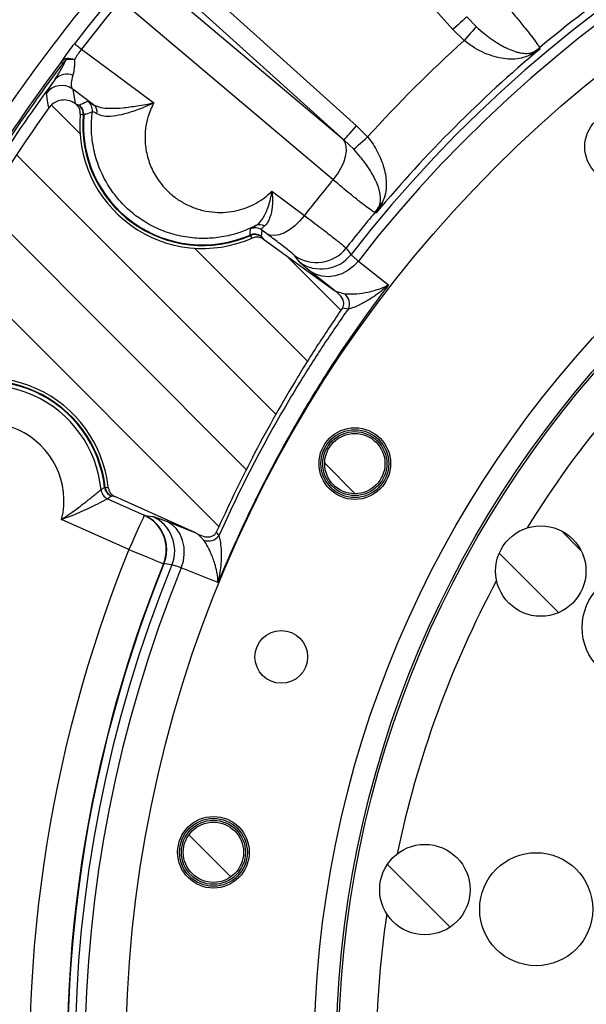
# Model space of a CAD drawing. Extents: x 0 to 8410, y 0 to 5940.
# Tile 17 of 110: x 1662 to 1963, y 4085 to 4608. Entities that reach past the tile are written whole.
import ezdxf

# ---------------------------------------------------------------- set-up
doc = ezdxf.new("R2010")
doc.units = 0
doc.header["$LTSCALE"] = 10
doc.linetypes.add('CENTERX2', pattern=[20.32, 12.7, -2.54, 2.54, -2.54])
doc.layers.get('0').update_dxf_attribs({"linetype": 'CONTINUOUS'})
doc.styles.add('SLDTEXTSTYLE0', font='TXT', dxfattribs={"width": 0.605})
doc.dimstyles.new('SLDDIMSTYLE0', dxfattribs={"dimtxt": 50, "dimasz": 50, "dimexe": 0, "dimexo": 0.0625, "dimgap": 12.5, "dimtad": 0, "dimtih": 1, "dimtoh": 1, "dimdec": 1, "dimlfac": 0.5, "dimrnd": 1e-09, "dimzin": 12, "dimtxsty": 'SLDTEXTSTYLE0', "dimblk1": 'NONE', "dimsah": 1, "dimcen": 0, "dimazin": 3, "dimtfac": 1, "dimtmove": 0, "dimatfit": 3, "dimtolj": 1, "dimtzin": 12})
doc.dimstyles.new('SLDDIMSTYLE1', dxfattribs={"dimtxt": 50, "dimasz": 50, "dimexe": 0, "dimexo": 0.0625, "dimgap": -12.5, "dimtad": 1, "dimdec": 4, "dimlfac": 5, "dimzin": 12, "dimtxsty": 'SLDTEXTSTYLE0', "dimsah": 1, "dimcen": 0.09, "dimazin": 3, "dimtfac": 1, "dimtofl": 0, "dimtmove": 0, "dimatfit": 3, "dimtolj": 1})

# ---------------------------------------------------------------- blocks, each defined once
blk = doc.blocks.new('_D')
at = {"color": 7, "linetype": 'CONTINUOUS'}
for p, q in [((1762.91, 5138.79), (3012.06, 2973.23)), ((3012.06, 2973.23), (3116.53, 2792.13)), ((3116.53, 2792.13), (3367.21, 2792.13))]:
    blk.add_line(p, q, dxfattribs=at)
blk.add_solid([(3012.06, 2973.23), (3030.55, 2926.18), (3043.54, 2933.67)], dxfattribs=at)
at = {"color": 7, "linetype": 'CONTINUOUS', "char_height": 50, "attachment_point": 1, "style": 'SLDTEXTSTYLE0'}
for s, insert in [('%%c', (3141.53, 2856.58)), ('1250', (3214.43, 2856.72))]:
    blk.add_mtext(s, dxfattribs=dict(at, insert=insert))
blk = doc.blocks.new('_NONE')
blk = doc.blocks.new('_D_5')
at = {"color": 7, "linetype": 'CONTINUOUS'}
for p, q in [((2387.49, 5081.86), (2387.49, 5608.37)), ((1603.98, 5488.06), (1780.85, 5571.47)), ((1780.85, 5571.47), (1813.59, 5502.07)), ((1813.59, 5502.07), (1636.72, 5418.65)), ((1636.72, 5418.65), (1603.98, 5488.06)), ((1573.42, 4727.07), (1189.65, 5043.43))]:
    blk.add_line(p, q, dxfattribs=at)
blk.add_arc((2387.49, 4056.01), 1537.35, 90, 140.5, dxfattribs=at)
for points in [[(2387.49, 5593.37), (2337.37, 5600.05), (2337.61, 5585.05)], [(1201.23, 5033.89), (1239.36, 5067.08), (1227.94, 5076.81)]]:
    blk.add_solid(points, dxfattribs=at)
at = {"color": 7, "linetype": 'CONTINUOUS', "insert": (1624.77, 5484.28), "char_height": 50, "attachment_point": 1, "rotation": 25.25, "style": 'SLDTEXTSTYLE0'}
blk.add_mtext('50,5°', dxfattribs=at)

msp = doc.modelspace()

# ---------------------------------------------------------------- hatches: boundary and pattern name
at = {"linetype": 'CONTINUOUS'}
h = msp.add_hatch(dxfattribs=at)
h.set_pattern_fill('ANSI31', scale=10, angle=90, style=0)
edge = h.paths.add_edge_path(flags=0)
edge.add_arc((2387.486134, 4056.011321), 871.021251, 144.584477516, 155.415522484)
edge.add_spline(control_points=[(1595.423958, 4418.386166), (1594.958382, 4417.368532), (1594.661995, 4416.256515), (1594.559448, 4415.142144), (1594.456899, 4414.027753), (1594.54538, 4412.880268), (1594.817625, 4411.794788), (1595.089766, 4410.709723), (1595.553037, 4409.656686), (1596.16905, 4408.722901), (1596.784962, 4407.78927), (1597.570538, 4406.949106), (1598.460699, 4406.271885), (1599.062697, 4405.813893), (1599.721172, 4405.422177), (1600.41092, 4405.111684)], knot_values=[0, 0, 0, 0, 0.0016786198, 0.0016786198, 0.0016786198, 0.0033572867, 0.0033572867, 0.0033572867, 0.0050352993, 0.0050352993, 0.0050352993, 0.0067130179, 0.0067130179, 0.0067130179, 0.0078388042, 0.0078388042, 0.0078388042, 0.0078388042], weights=[1, 1, 1, 1, 1, 1, 1, 1, 1, 1, 1, 1, 1, 1, 1, 1], degree=3, periodic=0)
edge.add_line((1600.41092, 4405.111684), (1600.721779, 4404.971749))
edge.add_spline(control_points=[(1600.721779, 4404.971749), (1601.336957, 4404.694824), (1602.008318, 4404.520011), (1602.680463, 4404.4621), (1603.35268, 4404.404183), (1604.044269, 4404.461646), (1604.697597, 4404.630145), (1605.396182, 4404.810315), (1606.072347, 4405.123564), (1606.661257, 4405.540297)], knot_values=[0, 0, 0, 0, 0.0010119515, 0.0010119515, 0.0010119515, 0.0020240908, 0.0020240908, 0.0020240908, 0.0031087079, 0.0031087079, 0.0031087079, 0.0031087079], weights=[1, 1, 1, 1, 1, 1, 1, 1, 1, 1], degree=3, periodic=0)
edge.add_arc((1644.361419, 4352.264013), 65.266107, 6.24524207, 125.28456025, ccw=False)
edge.add_spline(control_points=[(1709.240196, 4359.363943), (1709.313166, 4358.697148), (1709.50254, 4358.033798), (1709.792301, 4357.428837), (1710.082034, 4356.823937), (1710.48006, 4356.260749), (1710.953242, 4355.78541), (1711.467755, 4355.268549), (1712.087485, 4354.839993), (1712.752505, 4354.540632)], knot_values=[0, 0, 0, 0, 0.001006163, 0.001006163, 0.001006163, 0.0020121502, 0.0020121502, 0.0020121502, 0.0031087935, 0.0031087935, 0.0031087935, 0.0031087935], weights=[1, 1, 1, 1, 1, 1, 1, 1, 1, 1], degree=3, periodic=0)
edge.add_line((1712.752505, 4354.540632), (1755.18357, 4335.440103))
edge.add_spline(control_points=[(1755.18357, 4335.440103), (1755.724851, 4335.196443), (1756.258286, 4334.934541), (1756.782037, 4334.655184)], knot_values=[0, 0, 0, 0, 0.0008902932, 0.0008902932, 0.0008902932, 0.0008902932], weights=[1, 1, 1, 1], degree=3, periodic=0)
edge.add_spline(control_points=[(1756.782037, 4334.655184), (1758.019002, 4333.995414), (1759.355899, 4333.468698), (1760.735816, 4333.221288), (1761.387401, 4333.104463), (1762.058254, 4333.05182), (1762.71823, 4333.103231), (1763.385274, 4333.155194), (1764.061119, 4333.321422), (1764.655395, 4333.628805), (1765.064087, 4333.840197), (1765.443184, 4334.123361), (1765.758916, 4334.458068), (1766.084284, 4334.802989), (1766.351005, 4335.210826), (1766.545702, 4335.643178)], knot_values=[0, 0, 0, 0, 0.0021028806, 0.0021028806, 0.0021028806, 0.0030882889, 0.0030882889, 0.0030882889, 0.0040924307, 0.0040924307, 0.0040924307, 0.0047770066, 0.0047770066, 0.0047770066, 0.0054824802, 0.0054824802, 0.0054824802, 0.0054824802], weights=[1, 1, 1, 1, 1, 1, 1, 1, 1, 1, 1, 1, 1, 1, 1, 1], degree=3, periodic=0)
edge.add_spline(control_points=[(1766.545702, 4335.643178), (1772.578066, 4349.03893), (1779.002319, 4362.264984), (1785.801882, 4375.288099), (1792.879275, 4388.843336), (1800.369692, 4402.190769), (1808.252117, 4415.294255), (1816.277974, 4428.636176), (1824.717625, 4441.737683), (1833.546031, 4454.562677)], knot_values=[0.000984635, 0.000984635, 0.000984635, 0.000984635, 0.0230216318, 0.0230216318, 0.0230216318, 0.0459589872, 0.0459589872, 0.0459589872, 0.0693188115, 0.0693188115, 0.0693188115, 0.0693188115], weights=[1, 1, 1, 1, 1, 1, 1, 1, 1, 1], degree=3, periodic=0)
edge.add_spline(control_points=[(1833.546031, 4454.562677), (1833.823266, 4454.965416), (1834.036897, 4455.421041), (1834.162914, 4455.893458), (1834.289007, 4456.366156), (1834.330474, 4456.867657), (1834.292492, 4457.355408), (1834.254788, 4457.839593), (1834.139957, 4458.321104), (1833.97121, 4458.776494), (1833.688266, 4459.540062), (1833.250541, 4460.251057), (1832.744714, 4460.889204), (1831.93321, 4461.912989), (1830.926969, 4462.79204), (1829.849444, 4463.530699)], knot_values=[0, 0, 0, 0, 0.0007334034, 0.0007334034, 0.0007334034, 0.0014671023, 0.0014671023, 0.0014671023, 0.0021929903, 0.0021929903, 0.0021929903, 0.003417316, 0.003417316, 0.003417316, 0.0053865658, 0.0053865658, 0.0053865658, 0.0053865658], weights=[1, 1, 1, 1, 1, 1, 1, 1, 1, 1, 1, 1, 1, 1, 1, 1], degree=3, periodic=0)
edge.add_spline(control_points=[(1829.849444, 4463.530699), (1829.679068, 4463.647495), (1829.51004, 4463.766283), (1829.342428, 4463.887013)], knot_values=[0.0095266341, 0.0095266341, 0.0095266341, 0.0095266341, 0.0098377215, 0.0098377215, 0.0098377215, 0.0098377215], weights=[1, 1, 1, 1], degree=3, periodic=0)
edge.add_line((1829.342428, 4463.887013), (1791.585353, 4491.083129))
edge.add_spline(control_points=[(1791.585353, 4491.083129), (1791.037939, 4491.477426), (1790.415067, 4491.782902), (1789.768061, 4491.973991), (1789.120985, 4492.1651), (1788.431866, 4492.24703), (1787.758042, 4492.212517), (1787.037542, 4492.175614), (1786.31241, 4492.003837), (1785.652088, 4491.713222)], knot_values=[0, 0, 0, 0, 0.0010119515, 0.0010119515, 0.0010119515, 0.0020240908, 0.0020240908, 0.0020240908, 0.0031087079, 0.0031087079, 0.0031087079, 0.0031087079], weights=[1, 1, 1, 1, 1, 1, 1, 1, 1, 1], degree=3, periodic=0)
edge.add_arc((1759.361419, 4551.449856), 65.266107, 174.71543975, 293.75475793, ccw=False)
edge.add_spline(control_points=[(1694.372723, 4557.461012), (1694.434502, 4558.128936), (1694.381539, 4558.816753), (1694.218542, 4559.467423), (1694.055563, 4560.118027), (1693.778137, 4560.749407), (1693.409513, 4561.309733), (1693.008691, 4561.919003), (1692.487125, 4562.462781), (1691.895361, 4562.889025)], knot_values=[0, 0, 0, 0, 0.001006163, 0.001006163, 0.001006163, 0.0020121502, 0.0020121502, 0.0020121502, 0.0031087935, 0.0031087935, 0.0031087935, 0.0031087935], weights=[1, 1, 1, 1, 1, 1, 1, 1, 1, 1], degree=3, periodic=0)
edge.add_line((1691.895361, 4562.889025), (1691.618744, 4563.088269))
edge.add_spline(control_points=[(1691.618744, 4563.088269), (1690.710698, 4563.742328), (1689.677255, 4564.248709), (1688.603916, 4564.565385), (1687.53056, 4564.882068), (1686.387695, 4565.017762), (1685.270029, 4564.961158), (1684.152789, 4564.904575), (1683.029909, 4564.654279), (1681.994401, 4564.231017), (1680.959064, 4563.807825), (1679.982523, 4563.200065), (1679.145553, 4562.458111), (1678.579526, 4561.956341), (1678.067566, 4561.386318), (1677.629224, 4560.769864)], knot_values=[0, 0, 0, 0, 0.0016786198, 0.0016786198, 0.0016786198, 0.0033572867, 0.0033572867, 0.0033572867, 0.0050352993, 0.0050352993, 0.0050352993, 0.0067130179, 0.0067130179, 0.0067130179, 0.0078388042, 0.0078388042, 0.0078388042, 0.0078388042], weights=[1, 1, 1, 1, 1, 1, 1, 1, 1, 1, 1, 1, 1, 1, 1, 1], degree=3, periodic=0)
h = msp.add_hatch(dxfattribs=at)
h.set_pattern_fill('ANSI31', scale=10, angle=90, style=0)
edge = h.paths.add_edge_path(flags=0)
edge.add_arc((1840.158079, 4372.011321), 16, 0, 360)
h = msp.add_hatch(dxfattribs=at)
h.set_pattern_fill('ANSI31', scale=10, angle=90, style=0)
edge = h.paths.add_edge_path(flags=0)
edge.add_arc((1938.884975, 4315.011321), 24, 0, 360)
h = msp.add_hatch(dxfattribs=at)
h.set_pattern_fill('ANSI31', scale=10, angle=90, style=0)
edge = h.paths.add_edge_path(flags=0)
edge.add_arc((1765.087634, 4165.756969), 16, 0, 360)
h = msp.add_hatch(dxfattribs=at)
h.set_pattern_fill('ANSI31', scale=10, angle=90, style=0)
edge = h.paths.add_edge_path(flags=0)
edge.add_arc((1877.355718, 4145.961077), 24, 0, 360)

# ---------------------------------------------------------------- linework, layer by layer
at = {"color": 8, "linetype": 'CONTINUOUS'}
for p, q in [((1892.258082, 4602.409245), (1816.591535, 4686.445476)), ((1757.051979, 4626.90592), (1841.08821, 4551.239373)), ((1744.999443, 4619.204821), (1833.914731, 4544.231804)), ((1834.406052, 4543.818118), (1750.369881, 4619.484665)), ((1899.679337, 4609.091403), (1904.645507, 4603.909315)), ((1898.135279, 4596.529068), (1892.258082, 4602.409245)), ((1701.484595, 4562.482478), (1690.357481, 4570.774914)), ((1690.357481, 4570.774914), (1691.618715, 4563.08824)), ((1691.89534, 4562.889041), (1693.456863, 4562.35558)), ((1693.456863, 4562.35558), (1693.779503, 4562.308194)), ((1696.249459, 4556.923093), (1695.906017, 4556.970598)), ((1841.08821, 4551.239373), (1846.968387, 4545.362176)), ((1839.58814, 4538.851948), (1834.406052, 4543.818118)), ((1796.163712, 4516.574682), (1813.386832, 4503.731103)), ((1790.769909, 4495.942773), (1790.437494, 4492.686184)), ((1793.389414, 4493.990602), (1790.769909, 4495.942773)), ((1785.652075, 4491.713227), (1784.701203, 4493.012162)), ((1790.437494, 4492.686184), (1790.584658, 4492.395224)), ((1790.584658, 4492.395224), (1791.58536, 4491.083117)), ((1810.722624, 4479.001762), (1808.135842, 4482.384385)), ((1829.342399, 4463.887008), (1816.665922, 4473.921479)), ((1829.849456, 4463.530691), (1834.759925, 4462.074967)), ((1836.716924, 4453.991951), (1833.546017, 4454.562666)), ((1708.896552, 4353.360982), (1728.378986, 4344.590874)), ((1712.752495, 4354.540618), (1711.115871, 4354.751231)), ((1720.172141, 4326.35975), (1684.498583, 4342.418344)), ((1728.378986, 4344.590874), (1728.561078, 4344.55687)), ((1728.561078, 4344.55687), (1732.783888, 4344.00797)), ((1740.155194, 4341.401072), (1755.183552, 4335.440101)), ((1760.052298, 4331.345023), (1756.782029, 4334.655197)), ((1766.545687, 4335.643174), (1768.034671, 4333.774509)), ((1738.819931, 4318.843664), (1738.554035, 4318.912716))]:
    msp.add_line(p, q, dxfattribs=at)
at = {"color": 7, "linetype": 'CONTINUOUS'}
for p, q in [((1691.618715, 4563.08824), (1691.89534, 4562.889041)), ((1791.58536, 4491.083117), (1829.342399, 4463.887008)), ((1829.342399, 4463.887008), (1829.849456, 4463.530691)), ((1755.183552, 4335.440101), (1712.752495, 4354.540618)), ((1756.782029, 4334.655197), (1755.183552, 4335.440101))]:
    msp.add_line(p, q, dxfattribs=at)
at = {"color": 8, "linetype": 'CONTINUOUS', "flags": 128}
for points in [[(1828.641747, 4522.633256), (1802.652333, 4544.54449), (1716.50121, 4617.17868)], [(1899.679337, 4609.091403), (1899.472688, 4608.905317), (1899.006907, 4608.485879), (1898.298715, 4607.848229), (1897.373561, 4607.015254), (1896.264647, 4606.016757), (1895.011846, 4604.888739), (1893.660132, 4603.671672), (1892.258082, 4602.409245)], [(1904.645507, 4603.909315), (1904.343848, 4603.567363), (1903.854613, 4603.012742), (1903.192554, 4602.262201), (1902.377669, 4601.338388), (1901.434575, 4600.26926), (1900.391821, 4599.08718), (1899.28085, 4597.827734), (1898.135279, 4596.529068)], [(1691.341851, 4594.839515), (1691.474651, 4594.736756), (1691.711639, 4594.553293), (1692.049597, 4594.291689), (1692.484055, 4593.955459), (1693.009113, 4593.549015), (1693.617676, 4593.077959), (1694.301639, 4592.548551), (1695.051764, 4591.967942)], [(1938.23481, 4592.688085), (1938.326363, 4592.226745), (1938.37965, 4591.958286)], [(1695.051764, 4591.967942), (1718.893383, 4574.191691), (1733.36551, 4563.401045)], [(1685.05982, 4584.391715), (1684.887741, 4584.521176), (1684.733306, 4584.637345), (1684.597169, 4584.739746), (1684.479867, 4584.827961), (1684.381936, 4584.901632), (1684.303795, 4584.960462), (1684.24574, 4585.004093), (1684.208129, 4585.032405)], [(1677.629207, 4560.769858), (1677.21269, 4563.385488), (1676.405166, 4568.508448)], [(1695.906017, 4556.970598), (1694.885228, 4557.296993), (1694.372748, 4557.461025)], [(1834.406052, 4543.818118), (1834.592138, 4544.024767), (1835.011576, 4544.490548), (1835.649226, 4545.19874), (1836.482201, 4546.123894), (1837.480698, 4547.232808), (1838.608716, 4548.485609), (1839.825783, 4549.837323), (1841.08821, 4551.239373)], [(1828.641747, 4522.633256), (1830.908571, 4525.618495), (1832.809065, 4528.73707), (1834.276055, 4531.878711), (1835.257683, 4534.932347), (1835.719202, 4537.789942), (1835.644279, 4540.350469), (1835.035656, 4542.523386), (1833.914731, 4544.231804)], [(1839.58814, 4538.851948), (1839.930092, 4539.153607), (1840.484713, 4539.642842), (1841.235254, 4540.304901), (1842.159067, 4541.119786), (1843.228195, 4542.06288), (1844.410275, 4543.105634), (1845.669721, 4544.216605), (1846.968387, 4545.362176)], [(1851.539169, 4505.117805), (1851.27071, 4505.171092), (1850.80937, 4505.262645)], [(1813.386832, 4503.731103), (1810.94775, 4500.817777), (1808.294926, 4498.246373), (1805.52486, 4496.1105), (1802.738462, 4494.487824), (1800.03712, 4493.437441), (1797.519062, 4492.997588), (1795.275961, 4493.18421), (1793.389414, 4493.990602)], [(1835.533534, 4486.356588), (1837.737833, 4483.51443), (1838.138734, 4482.997628)], [(1842.03199, 4479.522021), (1839.450334, 4476.724149), (1836.46581, 4474.413456), (1833.18666, 4472.673835), (1829.732035, 4471.568377), (1826.227282, 4471.137257), (1822.799597, 4471.39612), (1819.573436, 4472.335549), (1816.665922, 4473.921479)], [(1842.03199, 4479.522021), (1854.852353, 4469.378592), (1857.989345, 4466.896625)], [(1707.639847, 4359.537961), (1708.70528, 4359.422179), (1709.240173, 4359.363945)], [(1728.378986, 4344.590874), (1728.185211, 4344.160529), (1727.693711, 4343.068631), (1726.922665, 4341.355772), (1725.900744, 4339.08564), (1724.665914, 4336.342545), (1723.264132, 4333.22847), (1721.747432, 4329.859139), (1720.172141, 4326.35975)], [(1747.98802, 4316.633137), (1749.12021, 4320.267828), (1749.629055, 4324.007841), (1749.496077, 4327.717485), (1748.726104, 4331.261994), (1747.347091, 4334.512802), (1745.409046, 4337.35183), (1742.982422, 4339.676054), (1740.155194, 4341.401072)], [(1720.172141, 4326.35975), (1723.494206, 4325.013907), (1726.708685, 4323.711605), (1729.711507, 4322.495075), (1732.405458, 4321.403684), (1734.703277, 4320.472778), (1736.530576, 4319.732489), (1737.82817, 4319.206776), (1738.554035, 4318.912716)], [(1743.031417, 4318.266989), (1739.467714, 4318.755002), (1738.819931, 4318.843664)], [(1767.520044, 4308.88045), (1763.88583, 4310.322972), (1747.98802, 4316.633137)]]:
    msp.add_lwpolyline(points, dxfattribs=at)
at = {"color": 7, "linetype": 'CENTERX2'}
msp.add_circle((2387.486134, 4056.011321), 1250, dxfattribs=at)
at = {"color": 7, "linetype": 'CONTINUOUS'}
for centre, radius in [((2387.486134, 4056.011321), 668.928203), ((2387.486134, 4056.011321), 569), ((2387.486134, 4056.011321), 556), ((1981.244365, 4540.151409), 19), ((1840.158079, 4372.011321), 19), ((1840.158079, 4372.011321), 18), ((1840.158079, 4372.011321), 17), ((1840.158079, 4372.011321), 16), ((1938.884975, 4315.011321), 24), ((1990.846499, 4285.011321), 30), ((1801.117939, 4269.43189), 14), ((1765.087634, 4165.756969), 19), ((1765.087634, 4165.756969), 18), ((1765.087634, 4165.756969), 17), ((1765.087634, 4165.756969), 16), ((1877.355718, 4145.961077), 24), ((1936.444183, 4135.542186), 30)]:
    msp.add_circle(centre, radius, dxfattribs=at)
at = {"color": 8, "linetype": 'CONTINUOUS'}
msp.add_circle((2387.486134, 4056.011321), 557.222742, dxfattribs=at)
for centre, radius, start, end in [((2387.486134, 4056.011321), 880.31399, 120.14962838, 142.259484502), ((2387.486134, 4056.011321), 875.622555, 120.14962838, 142.259484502), ((2387.486134, 4056.011321), 695.772879, 157.856529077, 142.143470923), ((2387.486134, 4056.011321), 690.566107, 157.827081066, 142.172918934), ((2387.486134, 4056.011321), 699.891937, 125.067349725, 129.932650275), ((2387.486134, 4056.011321), 729.125279, 132.155717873, 137.844282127), ((1925.427465, 4608.123381), 20.056831, 296.98515407, 309.68399058), ((2387.486134, 4056.011321), 699.239438, 129.961933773, 140.038066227), ((1937.874527, 4584.917251), 6.295809, 122.10535755, 143.13465463), ((2387.486134, 4056.011321), 880.035962, 143.0487166, 151.024941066), ((2387.486134, 4056.011321), 878.970214, 143.0487166, 151.029577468), ((1691.927336, 4584.285809), 5.570622, 150.02757527, 160.79410389), ((1687.160143, 4570.540658), 8.188677, 66.57910746, 137.32869654), ((1684.516701, 4562.652322), 10.00456, 54.2809089, 144.17258576), ((1689.940298, 4557.50676), 5.989765, 354.86440887, 54.04882225), ((1690.269186, 4557.439143), 6.002498, 355.06804946, 54.21047737), ((1694.836102, 4559.483303), 6.002075, 352.92421511, 54.21187778), ((1698.31167, 4558.573684), 5.034494, 348.68424805, 50.93237186), ((1759.361419, 4551.449856), 63.69513, 175.02765461, 293.44254308), ((1759.361419, 4551.449856), 63.348867, 175.04355375, 293.42664394), ((2387.486134, 4056.011321), 728.040547, 140.138910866, 142.050589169), ((1858.580204, 4505.622928), 6.295809, 126.86534537, 147.89464245), ((2387.486134, 4056.011321), 699.891937, 140.067349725, 142.057244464), ((1835.374074, 4518.06999), 20.056831, 320.31600942, 333.01484593), ((1789.714524, 4493.778592), 5.013452, 59.96731709, 115.53813434), ((1786.931387, 4487.814262), 6.002367, 54.2591041, 113.40266772), ((1787.099739, 4487.52353), 5.989829, 54.42233585, 113.60537033), ((1787.26389, 4491.071051), 6.002153, 54.2586752, 114.78131428), ((1819.761409, 4498.670626), 20.009884, 234.47970747, 322.01917105), ((1822.348139, 4495.288248), 20.010054, 234.48023823, 322.10456833), ((1830.339052, 4456.726203), 6.939265, 336.79474536, 50.42550405), ((2387.486134, 4056.011321), 536, 131.72620374, 148.27379626), ((1644.361419, 4352.264013), 63.69513, 6.55745692, 124.97234539), ((1644.361419, 4352.264013), 63.348867, 6.57335606, 124.95644625), ((1644.361419, 4352.264013), 61.320262, 5.59759584, 125.93220648), ((1644.361419, 4352.264013), 41.327115, 346.21747916, 145.31232316), ((1711.36271, 4358.833227), 6.002282, 185.62159398, 245.7404969), ((1713.256483, 4360.205528), 6.002391, 186.59762649, 245.74081557), ((1713.592161, 4360.204934), 5.989565, 186.39348263, 245.5792634), ((1720.03418, 4326.429193), 19.987057, 337.90971251, 65.32248702), ((1720.269469, 4326.345647), 20.009983, 337.98112554, 65.52012283), ((1724.492231, 4325.796778), 20.009975, 337.89520885, 65.51996315), ((1762.390002, 4337.992487), 7.046533, 250.62482818, 323.23108321), ((2387.486134, 4056.011321), 719.99739, 157.945689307, 212.996421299), ((2387.486134, 4056.011321), 700.164275, 157.945689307, 215.073798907), ((2387.486134, 4056.011321), 699.891937, 157.942755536, 219.932650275), ((2387.486134, 4056.011321), 536, 151.72620374, 168.27379626), ((2387.486134, 4056.011321), 536, 171.72620374, 188.27379626)]:
    msp.add_arc(centre, radius, start, end, dxfattribs=at)
at = {"color": 7, "linetype": 'CONTINUOUS'}
for centre, radius, start, end in [((2387.486134, 4056.011321), 877.159341, 143.635970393, 151.029577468), ((2387.486134, 4056.011321), 871.021251, 144.584477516, 155.415522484), ((1759.361419, 4551.449856), 65.266107, 174.71543975, 293.75475793), ((1644.361419, 4352.264013), 65.266107, 6.24524207, 125.28456025)]:
    msp.add_arc(centre, radius, start, end, dxfattribs=at)
at = {"color": 8, "linetype": 'CONTINUOUS'}
for points, knots in [([(1578.752932, 4532.801465), (1579.482059, 4534.03447), (1580.94019, 4536.500269), (1583.148673, 4540.185923), (1585.372483, 4543.861587), (1587.61316, 4547.526349), (1589.870294, 4551.180455), (1592.143993, 4554.823839), (1594.434228, 4558.456519), (1596.741008, 4562.078489), (1599.06433, 4565.689751), (1601.404195, 4569.290305), (1603.760602, 4572.88015), (1606.133552, 4576.459287), (1608.523044, 4580.027716), (1610.929079, 4583.585437), (1613.351657, 4587.132449), (1615.790777, 4590.668753), (1618.24644, 4594.194348), (1620.718645, 4597.709235), (1623.207393, 4601.213414), (1625.712684, 4604.706885), (1628.234517, 4608.189647), (1630.772893, 4611.661701), (1633.327811, 4615.123046), (1635.899272, 4618.573684), (1638.487275, 4622.013612), (1641.091821, 4625.442833), (1643.712908, 4628.861344), (1646.350543, 4632.269151), (1654.52401, 4642.73044), (1668.535548, 4659.986961), (1688.974877, 4683.521067), (1710.172278, 4706.349711), (1732.112208, 4728.458201), (1754.772737, 4749.825442), (1778.134998, 4770.426879), (1802.191049, 4790.256118), (1820.974462, 4804.71883), (1834.034019, 4814.342262), (1841.102178, 4819.450725), (1848.213352, 4824.49088), (1855.367557, 4829.462748), (1862.564792, 4834.366315), (1869.805039, 4839.201615), (1877.08837, 4843.968526), (1884.414516, 4848.667501), (1891.784483, 4853.296851), (1899.194511, 4857.86288), (1904.170104, 4860.848699), (1906.658075, 4862.341714)], [0, 0, 0, 0, 0.0091480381, 0.0182945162, 0.0274396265, 0.0365835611, 0.0457265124, 0.0548686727, 0.0640102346, 0.0731513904, 0.0822923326, 0.0914332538, 0.1005743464, 0.109715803, 0.1188578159, 0.1280005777, 0.1371442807, 0.1462891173, 0.1554352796, 0.16458296, 0.1737323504, 0.1828836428, 0.192037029, 0.2011927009, 0.2103508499, 0.2195116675, 0.228675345, 0.2378420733, 0.2470120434, 0.256185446, 0.2653624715, 0.331794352, 0.3981134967, 0.4643928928, 0.530705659, 0.5969914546, 0.6632616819, 0.7295898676, 0.7960493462, 0.8146250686, 0.833189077, 0.851742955, 0.870288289, 0.8888266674, 0.9073596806, 0.92588892, 0.9444159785, 0.9629424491, 0.9814699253, 1, 1, 1, 1]), ([(1935.419829, 4821.498602), (1903.226676, 4802.48661), (1872.234594, 4781.441146), (1813.144732, 4735.617486), (1785.047202, 4710.839482), (1732.193139, 4657.944607), (1707.436829, 4629.82796), (1661.658791, 4570.702747), (1640.637255, 4539.694429), (1621.650116, 4507.486612)], [0, 0, 0, 0, 0.25, 0.25, 0.5, 0.5, 0.75, 0.75, 1, 1, 1, 1]), ([(1920.864199, 4614.855708), (1922.620167, 4612.756092), (1926.182931, 4608.496084), (1930.561667, 4603.12191), (1934.124229, 4598.625649), (1936.430528, 4595.559119), (1937.80498, 4593.570276), (1938.090757, 4592.983742), (1938.23481, 4592.688085)], [0, 0, 0, 0, 0.1787392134, 0.3626521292, 0.5413513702, 0.7252166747, 0.8614889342, 1, 1, 1, 1]), ([(1904.645493, 4603.909313), (1906.023013, 4602.614517), (1907.417985, 4601.399317), (1909.529958, 4599.686038), (1910.239869, 4599.131378), (1911.651363, 4598.069072), (1912.352116, 4597.561857), (1914.439452, 4596.10839), (1915.811094, 4595.229861), (1917.839176, 4594.042506), (1918.51031, 4593.668578), (1919.842938, 4592.964956), (1920.502954, 4592.636222), (1922.438505, 4591.73118), (1923.67992, 4591.229898), (1925.477271, 4590.628662), (1926.065578, 4590.453498), (1927.222174, 4590.155024), (1927.792284, 4590.031423), (1929.460821, 4589.744991), (1930.513867, 4589.66459), (1932.038116, 4589.727122), (1932.537063, 4589.778702), (1933.529681, 4589.954105), (1934.022472, 4590.077156), (1934.528451, 4590.250268)], [0, 0, 0, 0, 0.125, 0.125, 0.1875, 0.1875, 0.25, 0.25, 0.375, 0.375, 0.4375, 0.4375, 0.5, 0.5, 0.625, 0.625, 0.6875, 0.6875, 0.75, 0.75, 0.875, 0.875, 0.9375, 0.9375, 1, 1, 1, 1]), ([(1684.208129, 4585.032405), (1684.898454, 4586.034764), (1686.307388, 4588.080551), (1688.71831, 4591.40637), (1690.458435, 4593.683484), (1691.341851, 4594.839515)], [0, 0, 0, 0, 0.3210894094, 0.6553349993, 1, 1, 1, 1]), ([(1932.83758, 4588.694336), (1931.407236, 4588.119556), (1928.544718, 4586.96926), (1924.083459, 4586.505484), (1919.263119, 4586.773713), (1914.234716, 4587.867874), (1909.054655, 4589.765013), (1903.552734, 4592.502045), (1900.029399, 4595.121088), (1898.135279, 4596.529068)], [0, 0, 0, 0, 0.1427141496, 0.2856109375, 0.4265258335, 0.5673340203, 0.704264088, 0.8410144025, 1, 1, 1, 1]), ([(1695.051762, 4591.967941), (1694.332007, 4591.050591), (1693.667556, 4590.124857), (1692.439964, 4588.258215), (1691.876748, 4587.31465), (1691.382869, 4586.403502)], [0, 0, 0, 0, 0.5, 0.5, 1, 1, 1, 1]), ([(1932.837588, 4588.694322), (1933.816283, 4589.163715), (1934.767034, 4589.671639), (1936.61422, 4590.760516), (1937.512363, 4591.3427), (1938.379661, 4591.958303)], [0, 0, 0, 0, 0.5, 0.5, 1, 1, 1, 1]), ([(1934.528451, 4590.250268), (1935.221116, 4590.469041), (1935.888046, 4590.721779), (1937.171657, 4591.291861), (1937.789263, 4591.609765), (1938.379661, 4591.958303)], [0, 0, 0, 0, 0.5, 0.5, 1, 1, 1, 1]), ([(1681.139384, 4576.090874), (1682.399347, 4578.090922), (1684.375679, 4581.228124), (1686.057239, 4584.817344), (1686.666761, 4586.118342)], [0, 0, 0, 0, 0.6375261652, 1, 1, 1, 1]), ([(1684.208129, 4585.032405), (1684.654861, 4585.526661), (1685.284825, 4586.223643), (1686.166684, 4586.783078), (1686.682109, 4587.00326), (1686.983918, 4587.050401), (1687.101696, 4587.068798)], [0, 0, 0, 0, 0.4903893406, 0.6915284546, 0.8796213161, 1, 1, 1, 1]), ([(1686.666761, 4586.118342), (1686.621604, 4586.093376), (1686.486504, 4586.018684), (1686.238642, 4585.791828), (1685.730399, 4585.261429), (1685.346205, 4584.763145), (1685.05982, 4584.391715)], [0, 0, 0, 0, 0.0751356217, 0.2247878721, 0.4221428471, 1, 1, 1, 1]), ([(1691.382859, 4586.403491), (1691.36762, 4586.405226), (1690.687782, 4586.482624), (1688.949982, 4586.58221), (1687.538009, 4586.295348), (1686.666761, 4586.118342)], [0, 0, 0, 0, 0.0087050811, 0.3883289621, 1, 1, 1, 1]), ([(1687.101697, 4587.068801), (1687.698133, 4587.128178), (1688.358011, 4587.100991), (1689.44013, 4586.933456), (1689.818125, 4586.855567), (1690.395225, 4586.708731), (1690.589771, 4586.654731), (1690.983243, 4586.536637), (1691.184684, 4586.471661), (1691.382869, 4586.403502)], [0, 0, 0, 0, 0.5, 0.5, 0.75, 0.75, 0.875, 0.875, 1, 1, 1, 1]), ([(1691.382869, 4586.403502), (1691.374061, 4585.610096), (1691.357845, 4584.83593), (1691.292961, 4583.326832), (1691.244361, 4582.591658), (1691.031566, 4580.48067), (1690.805228, 4579.185348), (1690.415014, 4578.054651)], [0, 0, 0, 0, 0.25, 0.25, 0.5, 0.5, 1, 1, 1, 1]), ([(1690.414999, 4578.054668), (1690.017235, 4576.604337), (1689.338518, 4574.129591), (1689.537352, 4571.897253), (1690.081771, 4571.152221), (1690.357481, 4570.774914)], [0, 0, 0, 0, 0.4113422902, 0.7018864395, 1, 1, 1, 1]), ([(1676.405166, 4568.508448), (1676.465284, 4568.704379), (1676.587604, 4569.103029), (1677.701984, 4570.941216), (1679.222485, 4573.284691), (1680.495617, 4575.148452), (1681.139384, 4576.090874)], [0, 0, 0, 0, 0.2850786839, 0.5800308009, 0.7876402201, 1, 1, 1, 1]), ([(1693.779503, 4562.308194), (1695.049628, 4562.88512), (1696.563213, 4563.572633), (1698.099018, 4564.244092), (1698.346053, 4564.352097)], [0, 0, 0, 0, 0.8391499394, 1, 1, 1, 1]), ([(1698.346053, 4564.352097), (1698.590074, 4564.259836), (1698.995841, 4564.106421), (1700.775281, 4562.945314), (1701.484595, 4562.482478)], [0, 0, 0, 0, 0.6013832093, 1, 1, 1, 1]), ([(1701.484595, 4562.482478), (1702.624206, 4561.944243), (1704.92377, 4560.858165), (1710.515861, 4560.419613), (1717.215257, 4560.769164), (1723.586961, 4561.671028), (1729.051311, 4562.61755), (1731.929307, 4563.142911), (1733.351584, 4563.398542), (1733.36551, 4563.401045)], [0, 0, 0, 0, 0.1696038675, 0.342234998, 0.5281910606, 0.7431229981, 0.8697904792, 0.9987250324, 1, 1, 1, 1]), ([(1733.36551, 4563.401045), (1733.35218, 4563.394945), (1730.690381, 4562.177004), (1725.594408, 4559.953267), (1718.165308, 4557.465679), (1711.873262, 4556.223659), (1706.591543, 4556.104048), (1704.359059, 4557.093526), (1703.248296, 4557.585837)], [0, 0, 0, 0, 0.0012864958, 0.2568831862, 0.470125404, 0.655171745, 0.8284321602, 1, 1, 1, 1]), ([(1733.36551, 4563.401045), (1732.218164, 4560.912586), (1730.181836, 4556.496028), (1728.902585, 4549.788015), (1728.579509, 4542.953646), (1729.639458, 4535.590153), (1732.390222, 4527.836918), (1736.746246, 4520.760774), (1742.054048, 4515.170628), (1747.649971, 4511.105281), (1753.234193, 4508.224844), (1759.34067, 4506.22066), (1765.575549, 4505.245041), (1771.701768, 4505.261394), (1777.367891, 4506.115518), (1782.766661, 4507.76179), (1787.672246, 4510.052605), (1792.224655, 4512.964052), (1794.85086, 4515.371292), (1796.163712, 4516.574682)], [0, 0, 0, 0, 0.0670109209, 0.118932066, 0.1708870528, 0.2428032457, 0.3148059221, 0.3945749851, 0.4743928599, 0.5332872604, 0.5921785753, 0.6533552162, 0.7145074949, 0.7670927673, 0.8196486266, 0.8663304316, 0.9129859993, 0.9565012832, 1, 1, 1, 1]), ([(1700.792466, 4558.743955), (1699.625775, 4558.285487), (1698.103575, 4557.687317), (1696.600501, 4557.067784), (1696.249459, 4556.923093)], [0, 0, 0, 0, 0.7664509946, 1, 1, 1, 1]), ([(1787.553166, 4498.302223), (1785.347416, 4497.245416), (1780.935549, 4495.131625), (1773.414324, 4492.866534), (1765.179753, 4491.50586), (1755.954797, 4491.369719), (1746.524028, 4492.735766), (1737.288381, 4495.660631), (1728.829895, 4499.946873), (1721.038244, 4505.541357), (1714.056778, 4512.554726), (1709.108774, 4519.560196), (1705.179096, 4527.042366), (1702.246195, 4534.913633), (1700.707664, 4542.954245), (1700.127704, 4550.926768), (1700.524222, 4555.589572), (1700.792466, 4558.743955)], [0, 0, 0, 0, 0.0543470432, 0.1087031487, 0.1761730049, 0.2436607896, 0.3203688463, 0.3970934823, 0.4702469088, 0.5434023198, 0.6230253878, 0.7026363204, 0.7434775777, 0.8195689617, 0.895636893, 0.9293984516, 1, 1, 1, 1]), ([(1703.248296, 4557.585837), (1702.700724, 4557.931271), (1701.31985, 4558.80239), (1700.990946, 4558.765947), (1700.792466, 4558.743955)], [0, 0, 0, 0, 0.3965406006, 1, 1, 1, 1]), ([(1846.968387, 4545.362176), (1847.956411, 4544.070324), (1849.933373, 4541.485424), (1852.330052, 4537.317085), (1854.261613, 4533.107598), (1855.738728, 4528.749122), (1856.67889, 4524.377036), (1856.994856, 4519.760723), (1856.618988, 4515.231943), (1855.408146, 4512.183235), (1854.803119, 4510.659875)], [0, 0, 0, 0, 0.1097429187, 0.2195873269, 0.3315584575, 0.4436041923, 0.5698636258, 0.6961929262, 0.8481954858, 1, 1, 1, 1]), ([(1853.247187, 4508.969003), (1853.420262, 4509.474876), (1853.543234, 4509.967366), (1853.718555, 4510.959021), (1853.77013, 4511.457303), (1853.832914, 4512.978939), (1853.753031, 4514.02943), (1853.468546, 4515.692451), (1853.345325, 4516.262888), (1853.046808, 4517.421983), (1852.871513, 4518.011507), (1852.269635, 4519.812403), (1851.767598, 4521.056044), (1850.861183, 4522.994648), (1850.532137, 4523.655195), (1849.82943, 4524.986105), (1849.45542, 4525.657495), (1848.265528, 4527.689848), (1847.382301, 4529.068984), (1845.914099, 4531.175564), (1845.401464, 4531.88269), (1844.342308, 4533.288297), (1843.794066, 4533.989288), (1842.092271, 4536.085882), (1840.882139, 4537.475292), (1839.588142, 4538.851962)], [0, 0, 0, 0, 0.0625, 0.0625, 0.125, 0.125, 0.25, 0.25, 0.3125, 0.3125, 0.375, 0.375, 0.5, 0.5, 0.5625, 0.5625, 0.625, 0.625, 0.75, 0.75, 0.8125, 0.8125, 0.875, 0.875, 1, 1, 1, 1]), ([(1850.80937, 4505.262645), (1850.399997, 4505.472879), (1849.569397, 4505.899437), (1846.762517, 4507.931035), (1842.861566, 4510.948344), (1838.311252, 4514.610865), (1833.50551, 4518.560908), (1830.27173, 4521.268499), (1828.641747, 4522.633256)], [0, 0, 0, 0, 0.178972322, 0.3631274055, 0.5421678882, 0.7264054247, 0.8620949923, 1, 1, 1, 1]), ([(1787.553166, 4498.302223), (1788.137691, 4498.711869), (1789.307318, 4499.531567), (1791.500744, 4502.192595), (1794.003341, 4506.991155), (1795.503968, 4512.460518), (1796.062748, 4515.87015), (1796.161648, 4516.560277), (1796.163712, 4516.574682)], [0, 0, 0, 0, 0.1424937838, 0.2851284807, 0.5758429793, 0.9149092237, 0.9982238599, 1, 1, 1, 1]), ([(1796.163712, 4516.574682), (1796.165304, 4516.560744), (1796.241478, 4515.89379), (1796.540628, 4512.554659), (1796.373301, 4507.102886), (1795.060878, 4502.20459), (1793.58049, 4499.428851), (1792.675809, 4498.555411), (1792.223726, 4498.118939)], [0, 0, 0, 0, 0.0017547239, 0.0839656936, 0.4226866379, 0.714970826, 0.8575664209, 1, 1, 1, 1]), ([(1854.803133, 4510.659867), (1854.33374, 4509.681172), (1853.825816, 4508.730421), (1852.736939, 4506.883235), (1852.154755, 4505.985092), (1851.539152, 4505.117794)], [0, 0, 0, 0, 0.5, 0.5, 1, 1, 1, 1]), ([(1853.247187, 4508.969003), (1853.028414, 4508.276339), (1852.775676, 4507.609409), (1852.205594, 4506.325798), (1851.88769, 4505.708192), (1851.539152, 4505.117794)], [0, 0, 0, 0, 0.5, 0.5, 1, 1, 1, 1]), ([(1813.386818, 4503.731113), (1816.558953, 4501.329858), (1819.45033, 4499.127005), (1822.716408, 4496.619914), (1823.352209, 4496.130804), (1824.574032, 4495.188728), (1825.161989, 4494.73428), (1826.858224, 4493.419832), (1827.899089, 4492.608566), (1829.801928, 4491.11542), (1830.663919, 4490.433527), (1831.818018, 4489.511169), (1832.177963, 4489.221732), (1832.842735, 4488.68346), (1833.148602, 4488.433796), (1834.547459, 4487.281277), (1835.254316, 4486.66196), (1835.533527, 4486.35658)], [0, 0, 0, 0, 0.25, 0.25, 0.3125, 0.3125, 0.375, 0.375, 0.5, 0.5, 0.625, 0.625, 0.6875, 0.6875, 0.75, 0.75, 1, 1, 1, 1]), ([(1784.547321, 4493.322846), (1784.555541, 4493.440512), (1784.563674, 4493.558215), (1784.571718, 4493.675957), (1784.603896, 4494.146926), (1784.634663, 4494.61851), (1784.663965, 4495.090727), (1784.693499, 4495.566672), (1784.721546, 4496.043259), (1784.748047, 4496.520505)], [0, 0, 0, 0, 0.006000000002, 0.006000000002, 0.006000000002, 0.030000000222, 0.030000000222, 0.030000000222, 0.054189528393, 0.054189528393, 0.054189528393, 0.054189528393]), ([(1784.748047, 4496.520505), (1784.751876, 4496.589468), (1784.963966, 4496.751827), (1785.650528, 4497.17868), (1785.943383, 4497.353303), (1786.653738, 4497.772073), (1787.070987, 4498.016104), (1787.553152, 4498.302227)], [0, 0, 0, 0, 0.5, 0.5, 0.75, 0.75, 1, 1, 1, 1]), ([(1792.223726, 4498.118939), (1791.792802, 4497.758823), (1790.964981, 4497.067027), (1790.544981, 4496.381269), (1790.694264, 4496.090243), (1790.769909, 4495.942773)], [0, 0, 0, 0, 0.3487750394, 0.6700097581, 1, 1, 1, 1]), ([(1808.135842, 4482.384385), (1807.928112, 4482.604899), (1807.506632, 4483.052318), (1805.741611, 4484.528592), (1803.159778, 4486.579497), (1799.279566, 4489.575905), (1795.592666, 4492.339253), (1793.389414, 4493.990602)], [0, 0, 0, 0, 0.1790151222, 0.3632188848, 0.5422340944, 0.7264438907, 1, 1, 1, 1]), ([(1838.138734, 4482.997628), (1838.236255, 4482.868788), (1838.4969, 4482.524441), (1839.634192, 4481.470572), (1841.225131, 4480.177708), (1842.03199, 4479.522021)], [0, 0, 0, 0, 0.2275844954, 0.6082625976, 1, 1, 1, 1]), ([(1816.665922, 4473.921479), (1815.480513, 4474.870753), (1813.075311, 4476.796836), (1811.312162, 4478.340482), (1810.881037, 4478.824071), (1810.722624, 4479.001762)], [0, 0, 0, 0, 0.3807003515, 0.7724435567, 1, 1, 1, 1]), ([(1857.989345, 4466.896625), (1851.16375, 4457.643832), (1837.496322, 4439.116237), (1819.867105, 4411.806742), (1804.413453, 4385.539972), (1791.053901, 4360.486549), (1778.685966, 4334.938138), (1771.243878, 4317.570686), (1767.520044, 4308.88045)], [0, 0, 0, 0, 0.18890933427, 0.37826805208, 0.53378713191, 0.68956493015, 0.84466608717, 1, 1, 1, 1]), ([(1834.759925, 4462.074967), (1835.504647, 4462.046968), (1836.428432, 4462.012236), (1838.625866, 4462.021936), (1842.014117, 4462.174339), (1846.624144, 4462.849761), (1851.075375, 4463.98381), (1854.722023, 4465.275768), (1856.937284, 4466.321617), (1857.97991, 4466.891468), (1857.989345, 4466.896625)], [0, 0, 0, 0, 0.1110207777, 0.1377150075, 0.2745235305, 0.5010296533, 0.6673946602, 0.834029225, 0.9984979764, 1, 1, 1, 1]), ([(1857.989345, 4466.896625), (1857.978638, 4466.88665), (1856.928138, 4465.908038), (1853.670964, 4463.072147), (1848.511653, 4459.355443), (1843.18774, 4456.419916), (1839.401008, 4454.794764), (1837.577493, 4454.249348), (1836.716924, 4453.991951)], [0, 0, 0, 0, 0.001775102, 0.1741508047, 0.5209210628, 0.7515839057, 0.8827654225, 1, 1, 1, 1]), ([(1768.034671, 4333.774509), (1772.844002, 4344.114604), (1781.699369, 4363.153707), (1796.169942, 4390.133063), (1809.831873, 4413.433015), (1823.352901, 4434.739873), (1832.26064, 4447.572272), (1836.716924, 4453.991951)], [0, 0, 0, 0, 0.2466677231, 0.4541865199, 0.6620474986, 0.8309321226, 1, 1, 1, 1]), ([(1684.498583, 4342.418344), (1684.511358, 4342.426798), (1686.052304, 4343.446399), (1689.088246, 4345.532523), (1693.457034, 4348.719966), (1697.923275, 4352.145129), (1701.349292, 4354.89817), (1703.543675, 4356.703411), (1704.958636, 4357.882621), (1705.229193, 4358.110442), (1705.389295, 4358.245255)], [0, 0, 0, 0, 0.0012732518, 0.1535747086, 0.3056568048, 0.4593108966, 0.6595880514, 0.7583383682, 0.8569964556, 1, 1, 1, 1]), ([(1705.389295, 4358.245255), (1705.488049, 4358.310491), (1705.981818, 4358.636671), (1706.616851, 4359.060053), (1707.151089, 4359.41976), (1707.293842, 4359.515877)], [0, 0, 0, 0, 0.1548324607, 0.7741623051, 1, 1, 1, 1]), ([(1708.896552, 4353.360982), (1708.706494, 4353.256198), (1708.384378, 4353.078607), (1706.709795, 4352.173683), (1704.110721, 4350.804122), (1700.075448, 4348.774229), (1694.876238, 4346.394099), (1689.808379, 4344.29778), (1686.306707, 4343.02338), (1684.513126, 4342.423211), (1684.498583, 4342.418344)], [0, 0, 0, 0, 0.141493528, 0.2398075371, 0.3382389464, 0.5396241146, 0.6945121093, 0.844637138, 0.9987401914, 1, 1, 1, 1]), ([(1732.783888, 4344.007973), (1733.176726, 4343.956887), (1733.995798, 4343.710423), (1735.839411, 4343.058816), (1736.557369, 4342.794207), (1738.207319, 4342.16688), (1739.133381, 4341.806379), (1740.155214, 4341.401071)], [0, 0, 0, 0, 0.5, 0.5, 0.75, 0.75, 1, 1, 1, 1]), ([(1768.034671, 4333.774509), (1768.248446, 4332.882098), (1768.761739, 4330.739335), (1769.248619, 4326.074895), (1769.233644, 4319.258242), (1768.468292, 4313.282184), (1767.678305, 4309.564094), (1767.523344, 4308.894705), (1767.520044, 4308.88045)], [0, 0, 0, 0, 0.1182069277, 0.2838262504, 0.5397238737, 0.9165968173, 0.9982239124, 1, 1, 1, 1]), ([(1767.520044, 4308.88045), (1767.519808, 4308.891208), (1767.507335, 4309.45927), (1767.406263, 4311.339716), (1766.954987, 4314.623665), (1765.788626, 4319.363598), (1763.992794, 4324.215662), (1762.203618, 4327.732959), (1760.964051, 4329.898334), (1760.458593, 4330.70035), (1760.052298, 4331.345023)], [0, 0, 0, 0, 0.0015106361, 0.0797688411, 0.2607150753, 0.4414353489, 0.6908350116, 0.8615653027, 0.8887238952, 1, 1, 1, 1]), ([(1747.988034, 4316.63313), (1747.305522, 4316.900422), (1746.686266, 4317.136314), (1745.581401, 4317.542691), (1745.099772, 4317.711747), (1743.860113, 4318.119994), (1743.304882, 4318.261443), (1743.031432, 4318.266989)], [0, 0, 0, 0, 0.25, 0.25, 0.5, 0.5, 1, 1, 1, 1])]:
    msp.add_open_spline(points, degree=3, knots=knots, dxfattribs=at)
at = {"color": 7, "linetype": 'CONTINUOUS'}
for points, knots in [([(1691.618715, 4563.08824), (1690.642052, 4563.655584), (1688.688709, 4564.790281), (1685.25023, 4565.142806), (1681.933766, 4564.405528), (1679.30115, 4562.814329), (1678.109832, 4561.357571), (1677.629207, 4560.769858)], [0, 0, 0, 0, 0.2139004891, 0.4278045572, 0.6416280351, 0.8554185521, 1, 1, 1, 1]), ([(1694.372748, 4557.461025), (1694.367011, 4558.136078), (1694.355537, 4559.486116), (1693.492075, 4561.454359), (1692.442231, 4562.397654), (1691.89534, 4562.889041)], [0, 0, 0, 0, 0.3239233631, 0.6478140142, 1, 1, 1, 1]), ([(1791.58536, 4491.083117), (1790.99754, 4491.42282), (1789.821829, 4492.102268), (1787.687064, 4492.357738), (1786.345373, 4491.932805), (1785.652075, 4491.713227)], [0, 0, 0, 0, 0.3257859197, 0.6516107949, 1, 1, 1, 1]), ([(1833.546017, 4454.562666), (1833.786083, 4454.994432), (1834.266357, 4455.858218), (1834.36642, 4457.363446), (1833.948282, 4459.117892), (1832.565558, 4461.399067), (1830.884822, 4462.718125), (1829.849456, 4463.530691)], [0, 0, 0, 0, 0.1364039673, 0.2728875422, 0.4083734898, 0.6355465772, 1, 1, 1, 1]), ([(1833.546017, 4454.562666), (1829.189164, 4448.113402), (1820.471364, 4435.208814), (1804.212603, 4408.970747), (1785.570172, 4376.078418), (1772.801971, 4348.940478), (1766.545687, 4335.643174)], [0, 0, 0, 0, 0.1708319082, 0.3418243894, 0.6775008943, 1, 1, 1, 1]), ([(1709.240173, 4359.363945), (1709.380717, 4358.703661), (1709.661795, 4357.383143), (1710.901298, 4355.627261), (1712.118458, 4354.912795), (1712.752495, 4354.540618)], [0, 0, 0, 0, 0.3239231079, 0.6478211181, 1, 1, 1, 1]), ([(1756.782029, 4334.655197), (1758.070981, 4334.06848), (1759.968552, 4333.204725), (1762.730832, 4332.997251), (1764.511664, 4333.434993), (1765.846883, 4334.404186), (1766.310429, 4335.226059), (1766.545687, 4335.643174)], [0, 0, 0, 0, 0.3822842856, 0.5627920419, 0.7452338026, 0.8707016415, 1, 1, 1, 1])]:
    msp.add_open_spline(points, degree=3, knots=knots, dxfattribs=at)
at = {"color": 8, "linetype": 'CONTINUOUS'}
for points in [[(1833.914751, 4544.231815), (1834.079597, 4544.092817), (1834.243366, 4543.954923), (1834.406064, 4543.818125)], [(1784.701203, 4493.012155), (1784.595941, 4493.159997), (1784.544658, 4493.263581), (1784.547321, 4493.322846)], [(1707.293837, 4359.515887), (1707.343831, 4359.547826), (1707.459179, 4359.555206), (1707.639845, 4359.537967)], [(1710.790305, 4354.733165), (1710.162514, 4354.27421), (1709.531338, 4353.816781), (1708.896571, 4353.36097)], [(1711.115863, 4354.751218), (1710.945376, 4354.773194), (1710.836839, 4354.767184), (1710.790305, 4354.733165)]]:
    msp.add_open_spline(points, degree=3, dxfattribs=at)

# ---------------------------------------------------------------- dimensions: what is measured, and where the dimension line sits
at = {"color": 7, "linetype": 'CONTINUOUS'}
dim = msp.add_angular_dim_2l(base=(1731.698638, 5446.479772), line1=((2387.486134, 5061.859707), (2387.486134, 3050.162934)), line2=((1588.85469, 4714.352279), (1642.868411, 4669.826803)), dimstyle='SLDDIMSTYLE1', dxfattribs=at)
dim.commit()
dim.dimension.update_dxf_attribs({"geometry": '_D_5', "text_midpoint": (1731.698638, 5446.479772), "dimtype": 162})
dim = msp.add_diameter_dim_2p(p1=(1762.911246, 5138.788402), p2=(3012.061023, 2973.234239), dimstyle='SLDDIMSTYLE0', dxfattribs=at)
dim.commit()
dim.dimension.update_dxf_attribs({"geometry": '_D', "text_midpoint": (3254.36666, 2831.711077), "dimtype": 163})

doc.saveas('drawing.dxf')
